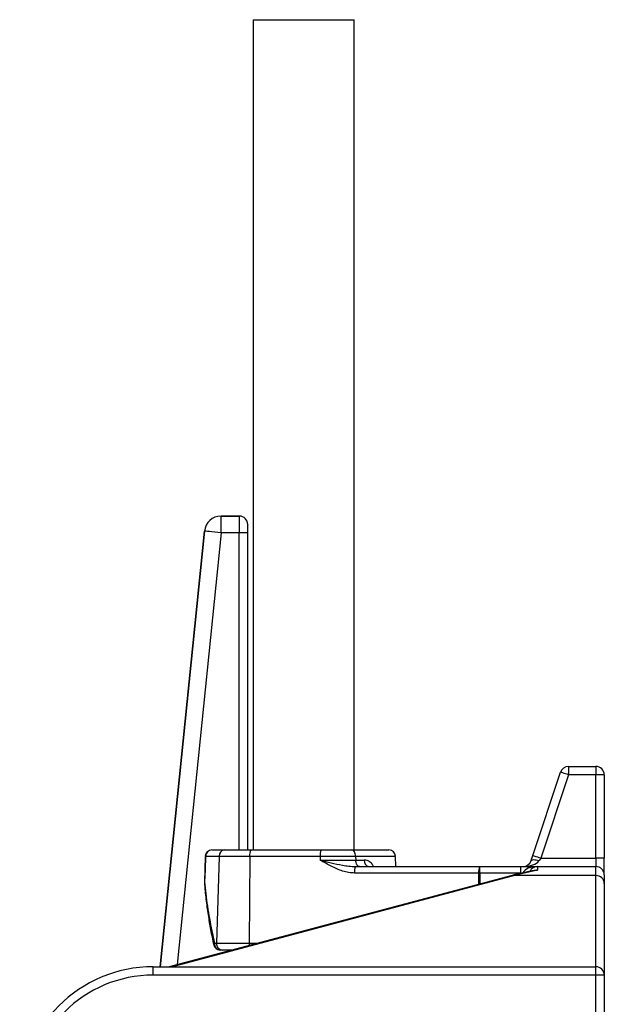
# Model space of a CAD drawing. Header units: millimetres. Extents: x 1152 to 5822, y 850 to 6158.
# Tile 5 of 12: x 2362 to 3062, y 2155 to 3335. Entities that reach past the tile are written whole.
import ezdxf

# ---------------------------------------------------------------- set-up
doc = ezdxf.new("R2010")
doc.units = ezdxf.units.MM
doc.header["$LTSCALE"] = 2

msp = doc.modelspace()

# ---------------------------------------------------------------- linework, layer by layer
at = {"color": 7, "linetype": 'Continuous', "lineweight": 25}
for p, q in [((2641.8, 3335.2), (2641.8, 2340.4)), ((2641.8, 3335.2), (2762.4, 3335.2)), ((2762.4, 2340.4), (2762.4, 3335.2)), ((2603.2, 2740.4), (2603.2, 2740.3)), ((2625.1, 2740.4), (2603.2, 2740.4)), ((2603.2, 2720.4), (2603.2, 2740.3)), ((2603.2, 2740.3), (2625.1, 2740.3)), ((2625.1, 2740.3), (2625.1, 2740.4)), ((2635.1, 2730.4), (2635.1, 2730.4)), ((2635.1, 2340.4), (2635.1, 2730.4)), ((2583.3, 2722.4), (2530.4, 2200.4)), ((2583.3, 2722.4), (2583.3, 2722.4)), ((2624.9, 2720.4), (2603.2, 2720.4)), ((2634.9, 2720.4), (2624.9, 2720.4)), ((2976.5, 2333.5), (3009.8, 2433.5)), ((3019.3, 2440.4), (3052.1, 2440.4)), ((3019.3, 2440.4), (3019.3, 2430.4)), ((3052.1, 2440.4), (3052.1, 2430.4)), ((3019.3, 2430.4), (2986, 2330.4)), ((3052.1, 2430.4), (3019.3, 2430.4)), ((3062.1, 2430.4), (3052.1, 2430.4)), ((3052.1, 2330.4), (3052.1, 2430.4)), ((3062.1, 2430.4), (3062.1, 2330.4)), ((2592.3, 2340.4), (2607.4, 2340.4)), ((2607.4, 2340.4), (2638.8, 2340.4)), ((2638.8, 2340.4), (2723.3, 2340.4)), ((2723.3, 2340.4), (2759.6, 2340.4)), ((2759.6, 2340.4), (2804.2, 2340.4)), ((2584.3, 2332.6), (2583.2, 2302.2)), ((2600.8, 2332.6), (2584.6, 2332.6)), ((2600.8, 2332.6), (2597.8, 2228.6)), ((2637.5, 2332.6), (2600.8, 2332.6)), ((2637.5, 2332.6), (2636.9, 2228.6)), ((2722, 2332.6), (2637.5, 2332.6)), ((2722, 2332.6), (2722, 2328.1)), ((2764.3, 2332.6), (2722, 2332.6)), ((2722, 2328.1), (2764.4, 2328.1)), ((2764.3, 2332.6), (2764.4, 2328.1)), ((2764.4, 2328.1), (2774.7, 2328.1)), ((2812.6, 2320.4), (2812.2, 2332.6)), ((2986, 2330.4), (3052.1, 2330.4)), ((3052.1, 2330.4), (3052.1, 2320.4)), ((3062.1, 2330.4), (3052.1, 2330.4)), ((3062.1, 2310.4), (3062.1, 2330.4)), ((2911.7, 2312.6), (2763.1, 2312.6)), ((2764.4, 2320.4), (2913, 2320.4)), ((2913, 2312.6), (2913, 2320.4)), ((2913, 2320.4), (2962.1, 2320.4)), ((2962.1, 2312.6), (2913, 2312.6)), ((2962.1, 2312.4), (2962.1, 2320.4)), ((2962.1, 2320.4), (2982.1, 2320.4)), ((2982.1, 2320.4), (2982.1, 2315.9)), ((2982.1, 2320.4), (3052.1, 2320.4)), ((3052.1, 2309.6), (3052.1, 2320.4)), ((2951.9, 2309.9), (2541.1, 2200.4)), ((3052.1, 2309.6), (2954.5, 2309.6)), ((3052.1, 2200.4), (3052.1, 2309.6)), ((3062.1, 2310.4), (3062.1, 2300.2)), ((3062.1, 2300.2), (3062.1, 2190.4)), ((2595.5, 2228.6), (2597.8, 2228.6)), ((2597.8, 2228.6), (2636.9, 2228.6)), ((2604.4, 2220.4), (2602.2, 2220.4)), ((2616.1, 2220.4), (2604.4, 2220.4)), ((2522.1, 2190.4), (2522.1, 2200.4)), ((2522.1, 2200.4), (3052.1, 2200.4)), ((3052.1, 2190.4), (3052.1, 2200.4)), ((3052.1, 2190.4), (2522.1, 2190.4)), ((3062.1, 2190.4), (3052.1, 2190.4)), ((3052.1, 1906.5), (3052.1, 2190.4)), ((3062.1, 2190.4), (3062.1, 1906.5))]:
    msp.add_line(p, q, dxfattribs=at)
at = {"color": 8, "linetype": 'Continuous', "lineweight": 25}
for p, q in [((2530.4, 2200.4), (2583.3, 2722.4)), ((2603.2, 2720.4), (2550.8, 2202.9)), ((2624.9, 2340.4), (2624.9, 2720.4)), ((2634.9, 2720.4), (2634.9, 2340.4)), ((2812.2, 2332.6), (2764.3, 2332.6)), ((2911.7, 2299.2), (2911.7, 2312.6)), ((2913, 2312.6), (2913, 2299.5)), ((2954.5, 2309.6), (2545, 2200.4)), ((2636.9, 2228.6), (2647.2, 2228.6))]:
    msp.add_line(p, q, dxfattribs=at)
at = {"color": 7, "linetype": 'Continuous', "lineweight": 25, "flags": 128}
for points in [[(2603.2, 2720.4), (2599.3, 2720.7), (2595.7, 2721.1), (2592.2, 2721.5), (2589.2, 2721.8), (2586.8, 2722), (2584.9, 2722.2), (2583.7, 2722.3), (2583.3, 2722.4)], [(3019.3, 2430.4), (3017.5, 2431), (3015.7, 2431.6), (3014, 2432.1), (3012.6, 2432.6), (3011.4, 2433), (3010.5, 2433.3), (3010, 2433.5), (3009.8, 2433.5)], [(2764.3, 2332.6), (2764.2, 2334.2), (2763.9, 2335.6), (2763.5, 2336.9), (2762.9, 2338.1), (2762.2, 2339.1), (2761.4, 2339.8), (2760.5, 2340.2), (2759.6, 2340.4)], [(2584.6, 2332.6), (2584, 2316.6), (2583.5, 2302.2)], [(2769.1, 2320.4), (2768.2, 2320.5), (2767.3, 2320.9), (2766.5, 2321.6), (2765.8, 2322.6), (2765.3, 2323.8), (2764.8, 2325.1), (2764.5, 2326.6), (2764.4, 2328.1)], [(2974.4, 2327.2), (2975.1, 2329.3), (2975.8, 2331.4), (2976.5, 2333.5)], [(2983.9, 2327.2), (2982.1, 2327.7), (2980.4, 2328), (2978.9, 2328.2), (2977.5, 2328.3), (2976.3, 2328.2), (2975.4, 2328), (2974.7, 2327.7), (2974.4, 2327.2)], [(2986, 2330.4), (2984.1, 2331), (2982.4, 2331.6), (2980.7, 2332.1), (2979.3, 2332.6), (2978.1, 2333), (2977.2, 2333.3), (2976.7, 2333.5), (2976.5, 2333.5)], [(2986, 2330.4), (2985.3, 2329.3), (2984.6, 2328.2), (2983.9, 2327.2)]]:
    msp.add_lwpolyline(points, dxfattribs=at)
at = {"color": 8, "linetype": 'Continuous', "lineweight": 25, "flags": 128}
for points in [[(2584.6, 2332.6), (2584.3, 2332.6), (2584.3, 2332.6)], [(2583.5, 2302.2), (2583.2, 2301.5), (2583.2, 2301.3)], [(2583.5, 2302.2), (2583.2, 2302.2), (2583.2, 2302.2)], [(2951.9, 2309.9), (2953.1, 2310), (2954.5, 2309.6)], [(2636.9, 2228.6), (2636.9, 2227), (2636.9, 2225.9)]]:
    msp.add_lwpolyline(points, dxfattribs=at)
at = {"color": 7, "linetype": 'Continuous', "lineweight": 25}
for centre, radius, start, end in [((2603.2, 2720.3), 20, 90.0175, 174.1996), ((2625.1, 2730.3), 10, 0.0209, 89.9796), ((3019.3, 2430.4), 10, 90, 161.5651), ((3052.1, 2430.4), 10, 0, 90), ((2592.3, 2332.4), 8, 90, 177.9183), ((2592.4, 2332.5), 7.83, 91.1182, 179.1787), ((2608.1, 2333.1), 7.33, 95.9186, 183.3315), ((2649.9, 2334.5), 12.6, 152.0399, 188.3483), ((2734.4, 2334.5), 12.6, 152.0399, 188.3483), ((2804.2, 2332.4), 8, 2, 90), ((2781.6, 2327.2), 6.99, 172.6404, 257.363), ((2964.9, 2330.4), 10, 270, 341.5651), ((2775.5, 2314.5), 12.6, 152.0374, 188.3509), ((2924.2, 2314.5), 12.6, 152.0394, 188.3506), ((2912.4, 2086.4), 226.2, 89.831, 90.169), ((2982.1, 2310.4), 10, 90, 153.5494), ((3052.1, 2310.4), 10, 0, 90), ((2591.2, 2301.9), 8, 177.92, 184.693), ((3052.4, 2299.9), 9.68, 2.0675, 91.9292), ((2602.2, 2228.4), 8, 192.6908, 270), ((2602.9, 2227.8), 7.5, 173.7371, 264.4119), ((2605.2, 2227.8), 7.45, 173.2323, 263.5959), ((2522.1, 2040.4), 160, 90, 180), ((3052.1, 2190.4), 10, 0, 90), ((2522.1, 2040.4), 150, 90, 180)]:
    msp.add_arc(centre, radius, start, end, dxfattribs=at)
at = {"color": 8, "linetype": 'Continuous', "lineweight": 25}
msp.add_arc((2596.5, 2226.8), 2.12, 119.0491, 184.9737, dxfattribs=at)
at = {"color": 7, "linetype": 'Continuous', "lineweight": 25}
for centre, major_axis, ratio, start_param, end_param in [((2603.2, 2720.4), (-13.4, 14.8), 0.999723, 5.548393, 7.017978), ((2625.1, 2720.4), (0, 20), 0.008728, 0.017453, 1.570796), ((2625.1, 2730.4), (7.07, 7.07), 0.999695, 5.497939, 7.068431), ((2635.1, 2720.4), (0, 10), 0.017455, 0.017453, 1.570796), ((2964.9, 2330.4), (20, 0), 0.5, 4.712389, 5.961435), ((3033.1, 2160.4), (217.7, 0), 0.734815, 1.807271, 1.94013)]:
    msp.add_ellipse(centre, major_axis=major_axis, ratio=ratio, start_param=start_param, end_param=end_param, dxfattribs=at)
at = {"color": 8, "linetype": 'Continuous', "lineweight": 25}
msp.add_ellipse((2982.1, 2310.4), major_axis=(18, 0), ratio=0.555556, start_param=1.570796, end_param=2.879759, dxfattribs=at)
at = {"color": 7, "linetype": 'Continuous', "lineweight": 25}
for points, knots in [([(2763.1, 2312.6), (2760.7, 2312.8), (2755.8, 2313), (2748.7, 2314.9), (2741.8, 2317.5), (2732.8, 2321.8), (2726.3, 2325.5), (2722, 2328.1), (2722, 2328.1)], [0, 0, 0, 0, 0.16162, 0.327237, 0.493715, 0.660324, 0.998625, 1, 1, 1, 1]), ([(2722, 2328.1), (2722, 2328.1), (2726.3, 2327), (2735.1, 2324.8), (2746.6, 2322.3), (2756.4, 2320.7), (2761.7, 2320.5), (2764.4, 2320.4)], [0, 0, 0, 0, 0.001552, 0.312699, 0.628615, 0.813596, 1, 1, 1, 1]), ([(2978.1, 2315.6), (2976.6, 2315.4), (2970.4, 2314.3), (2961.7, 2312.4), (2954.6, 2310.6), (2951.9, 2309.9)], [0, 0, 0, 0, 0.181552, 0.698243, 1, 1, 1, 1]), ([(2583.2, 2301.3), (2583.5, 2297.9), (2584.3, 2288.1), (2586.2, 2272.1), (2589, 2253.7), (2591.8, 2238.6), (2593.7, 2229.6), (2594.4, 2226.6)], [0, 0, 0, 0, 0.136882, 0.391211, 0.63834, 0.876685, 1, 1, 1, 1]), ([(2583.5, 2302.2), (2584, 2297.4), (2585.4, 2282.6), (2588.9, 2258), (2593.3, 2238.4), (2595.5, 2228.6)], [0, 0, 0, 0, 0.196491, 0.597642, 1, 1, 1, 1])]:
    msp.add_open_spline(points, degree=3, knots=knots, dxfattribs=at)
at = {"color": 8, "linetype": 'Continuous', "lineweight": 25}
for points, knots in [([(2785.5, 2320.4), (2785.3, 2320.9), (2784.5, 2323), (2782, 2325.7), (2778.5, 2327.8), (2775.9, 2328), (2774.7, 2328.1)], [0, 0, 0, 0, 0.110639, 0.4066, 0.72412, 1, 1, 1, 1]), ([(2977, 2315.4), (2977.7, 2315.7), (2979.3, 2316.4), (2981.1, 2316.1), (2982.1, 2315.9), (2982.1, 2315.9)], [0, 0, 0, 0, 0.4642413, 0.994127, 1, 1, 1, 1]), ([(2982.1, 2315.9), (2982.1, 2315.9), (2980.8, 2316), (2979.5, 2315.7), (2978.2, 2315.5)], [0, 0, 0, 0, 0.013109, 1, 1, 1, 1])]:
    msp.add_open_spline(points, degree=3, knots=knots, dxfattribs=at)

doc.saveas('drawing.dxf')
